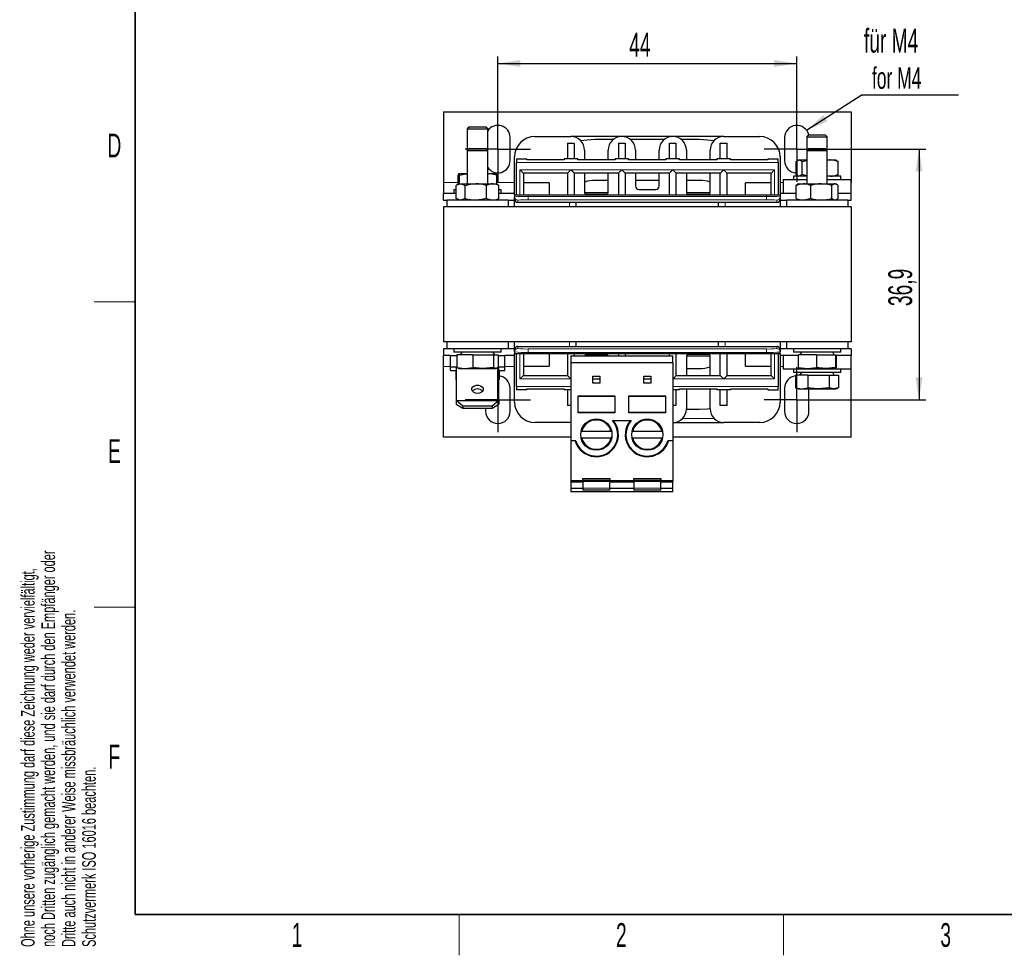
# Model space of a CAD drawing. Header units: millimetres. Extents: x 5 to 418, y 2 to 292.
# Tile 1 of 7: x 9 to 154, y 6 to 144. Entities that reach past the tile are written whole.
import ezdxf

# ---------------------------------------------------------------- set-up
doc = ezdxf.new("R2010")
doc.units = ezdxf.units.MM
doc.layers.add('SLD-0', color=7, linetype='Continuous')
doc.styles.add('SLDTEXTSTYLE0', font='TXT', dxfattribs={"width": 0.605})
doc.dimstyles.new('SLDDIMSTYLE0', dxfattribs={"dimtxt": 3.5, "dimasz": 3.302, "dimexe": 0, "dimexo": 0.0625, "dimgap": 0.875, "dimtad": 1, "dimrnd": 1e-09, "dimzin": 12, "dimdsep": 46, "dimtxsty": 'SLDTEXTSTYLE0', "dimsah": 1, "dimcen": 0.09, "dimadec": 0, "dimazin": 3, "dimtfac": 1, "dimtofl": 0, "dimtmove": 0, "dimatfit": 3, "dimfxl": 1, "dimfrac": 2, "dimtolj": 1, "dimtzin": 12, "dimarcsym": 0})
doc.dimstyles.new('SLDDIMSTYLE3', dxfattribs={"dimtxt": 0.18, "dimasz": 3.302, "dimexe": 0, "dimexo": 0.0625, "dimgap": 0, "dimtad": 0, "dimtih": 1, "dimtoh": 1, "dimdec": 0, "dimrnd": 1e-09, "dimzin": 0, "dimdsep": 46, "dimtxsty": 'Standard', "dimsah": 1, "dimcen": 0.09, "dimadec": 0, "dimazin": 0, "dimtfac": 3.302, "dimtdec": 0, "dimtofl": 0, "dimtmove": 0, "dimatfit": 3, "dimfxl": 1, "dimfrac": 2, "dimtolj": 1, "dimtzin": 0, "dimarcsym": 0})

# ---------------------------------------------------------------- blocks, each defined once
blk = doc.blocks.new('SW_NOTE_0_2')
at = {"layer": 'SLD-0', "color": 0, "char_height": 2, "attachment_point": 1, "rotation": 90, "style": 'SLDTEXTSTYLE0'}
for s, insert in [('noch Dritten zugänglich gemacht werden, und sie darf durch den Empfänger oder', (0.42, 0)), ('Ohne unsere vorherige Zustimmung darf diese Zeichnung weder vervielfältigt,', (-2.58, 0)), ('Dritte auch nicht in anderer Weise missbräuchlich verwendet werden.', (3.42, 0)), ('Schutzvermerk ISO 16016 beachten.', (6.42, 0))]:
    blk.add_mtext(s, dxfattribs=dict(at, insert=insert))
blk = doc.blocks.new('_D_5')
at = {"layer": 'SLD-0'}
for p, q in [((128.23, 124.72), (142.43, 124.72)), ((141.43, 124.72), (141.43, 87.82)), ((128.23, 87.82), (142.43, 87.82))]:
    blk.add_line(p, q, dxfattribs=at)
for points in [[(141.43, 124.72), (140.92, 121.42), (141.93, 121.42)], [(141.43, 87.82), (141.93, 91.12), (140.92, 91.12)]]:
    blk.add_solid(points, dxfattribs=at)
at = {"layer": 'SLD-0', "insert": (136.91, 101.59), "char_height": 3.5, "attachment_point": 1, "rotation": 90, "style": 'SLDTEXTSTYLE0'}
blk.add_mtext('36,9', dxfattribs=at)
blk = doc.blocks.new('_D_6')
at = {"layer": 'SLD-0'}
for p, q in [((79.43, 129.52), (79.43, 138.33)), ((123.43, 129.52), (123.43, 138.33)), ((79.43, 137.33), (123.43, 137.33))]:
    blk.add_line(p, q, dxfattribs=at)
for points in [[(79.43, 137.33), (82.73, 136.82), (82.73, 137.83)], [(123.43, 137.33), (120.12, 137.83), (120.12, 136.82)]]:
    blk.add_solid(points, dxfattribs=at)
at = {"layer": 'SLD-0', "insert": (98.75, 141.84), "char_height": 3.5, "attachment_point": 1, "style": 'SLDTEXTSTYLE0'}
blk.add_mtext('44', dxfattribs=at)
blk = doc.blocks.new('SW_NOTE_0_16')
at = {"layer": 'SLD-0', "color": 0}
blk.add_line((14.32, 0), (0, 0), dxfattribs=at)
at = {"layer": 'SLD-0', "color": 0, "attachment_point": 1, "style": 'SLDTEXTSTYLE0'}
for s, insert, char_height in [('für M4', (0.41, 9.75), 3.5), ('for M4', (1.6, 4.09), 3.175)]:
    blk.add_mtext(s, dxfattribs=dict(at, insert=insert, char_height=char_height))
blk = doc.blocks.new('SW_CENTERMARKSYMBOL_0')
at = {"layer": 'SLD-0', "color": 0}
for p, q in [((0, 3), (0, 4.8)), ((0, 0), (0, 3)), ((-3, 0), (-4.8, 0)), ((0, 0), (-3, 0)), ((0, 0), (0, -3)), ((0, 0), (3, 0)), ((3, 0), (4.8, 0)), ((0, -3), (0, -4.8))]:
    blk.add_line(p, q, dxfattribs=at)
blk = doc.blocks.new('SW_CENTERMARKSYMBOL_1')
at = {"layer": 'SLD-0', "color": 0}
for p, q in [((0, 3), (0, 4.8)), ((0, 0), (0, 3)), ((-3, 0), (-4.8, 0)), ((0, 0), (-3, 0)), ((0, 0), (0, -3)), ((0, 0), (3, 0)), ((3, 0), (4.8, 0)), ((0, -3), (0, -4.8))]:
    blk.add_line(p, q, dxfattribs=at)
blk = doc.blocks.new('SW_CENTERMARKSYMBOL_2')
at = {"layer": 'SLD-0', "color": 0}
for p, q in [((0, 3), (0, 4.8)), ((0, 0), (0, 3)), ((-3, 0), (-4.8, 0)), ((0, 0), (-3, 0)), ((0, 0), (0, -3)), ((0, 0), (3, 0)), ((3, 0), (4.8, 0)), ((0, -3), (0, -4.8))]:
    blk.add_line(p, q, dxfattribs=at)
blk = doc.blocks.new('SW_CENTERMARKSYMBOL_3')
at = {"layer": 'SLD-0', "color": 0}
for p, q in [((0, 3), (0, 4.8)), ((0, 0), (0, 3)), ((-3, 0), (-4.8, 0)), ((0, 0), (-3, 0)), ((0, 0), (0, -3)), ((0, 0), (3, 0)), ((3, 0), (4.8, 0)), ((0, -3), (0, -4.8))]:
    blk.add_line(p, q, dxfattribs=at)

msp = doc.modelspace()

# ---------------------------------------------------------------- linework, layer by layer
at = {"color": 7, "linetype": 'Continuous', "lineweight": 25}
for p, q in [((71.426, 130.218), (71.426, 119.818)), ((71.426, 130.218), (131.426, 130.218)), ((131.426, 130.218), (131.426, 119.818)), ((75.232, 128.018), (74.926, 127.711)), ((74.926, 127.711), (74.926, 124.511)), ((74.926, 127.711), (77.926, 127.711)), ((75.232, 128.018), (77.619, 128.018)), ((77.926, 127.711), (77.619, 128.018)), ((77.926, 124.511), (77.926, 127.711)), ((81.226, 123.018), (81.226, 126.418)), ((84.876, 126.568), (90.176, 126.568)), ((112.676, 126.568), (90.176, 126.568)), ((112.676, 126.568), (117.976, 126.568)), ((121.626, 126.418), (121.626, 123.018)), ((125.232, 126.818), (124.926, 126.511)), ((124.926, 126.511), (124.926, 124.511)), ((124.926, 126.511), (127.926, 126.511)), ((125.232, 126.818), (127.619, 126.818)), ((127.926, 126.511), (127.619, 126.818)), ((127.926, 124.511), (127.926, 126.511)), ((75.232, 124.818), (74.926, 124.511)), ((75.232, 124.818), (77.619, 124.818)), ((77.926, 124.511), (77.619, 124.818)), ((89.676, 125.568), (90.676, 125.568)), ((89.676, 125.568), (89.676, 123.268)), ((90.676, 125.568), (90.676, 123.268)), ((96.412, 126.118), (93.726, 126.118)), ((97.176, 125.568), (98.176, 125.568)), ((97.176, 125.568), (97.176, 123.268)), ((98.176, 125.568), (98.176, 123.268)), ((103.912, 126.118), (98.94, 126.118)), ((104.676, 125.568), (105.676, 125.568)), ((104.676, 123.268), (104.676, 125.568)), ((105.676, 123.268), (105.676, 125.568)), ((109.126, 126.118), (106.44, 126.118)), ((112.176, 125.568), (113.176, 125.568)), ((112.176, 123.268), (112.176, 125.568)), ((113.176, 123.268), (113.176, 125.568)), ((125.232, 124.818), (124.926, 124.511)), ((125.232, 124.818), (125.378, 124.818)), ((125.378, 124.818), (127.619, 124.818)), ((127.926, 124.511), (127.619, 124.818)), ((74.926, 124.511), (74.926, 119.618)), ((74.926, 124.511), (74.996, 124.511)), ((74.996, 124.511), (77.926, 124.511)), ((77.926, 119.618), (77.926, 124.511)), ((81.876, 117.968), (81.876, 123.568)), ((82.176, 123.268), (83.676, 123.268)), ((82.176, 123.268), (82.176, 122.768)), ((83.676, 123.118), (83.676, 123.268)), ((89.176, 123.268), (89.176, 123.118)), ((91.176, 123.268), (89.176, 123.268)), ((91.176, 123.118), (91.176, 123.268)), ((92.176, 124.568), (92.176, 123.118)), ((95.676, 123.118), (95.676, 124.568)), ((96.676, 123.268), (96.676, 123.118)), ((98.676, 123.268), (96.676, 123.268)), ((98.676, 123.118), (98.676, 123.268)), ((99.676, 124.568), (99.676, 123.118)), ((103.176, 123.118), (103.176, 124.568)), ((104.176, 123.268), (104.176, 123.118)), ((106.176, 123.268), (104.176, 123.268)), ((106.176, 123.118), (106.176, 123.268)), ((107.176, 124.568), (107.176, 123.118)), ((110.676, 123.118), (110.676, 124.568)), ((111.676, 123.268), (111.676, 123.118)), ((113.676, 123.268), (111.676, 123.268)), ((113.676, 123.118), (113.676, 123.268)), ((119.176, 123.268), (119.176, 123.118)), ((119.176, 123.268), (120.676, 123.268)), ((120.676, 122.768), (120.676, 123.268)), ((120.976, 123.568), (120.976, 117.968)), ((124.926, 124.511), (124.926, 119.618)), ((124.926, 124.511), (125.108, 124.511)), ((125.108, 124.511), (127.926, 124.511)), ((127.926, 119.618), (127.926, 124.511)), ((82.176, 117.968), (82.176, 122.768)), ((89.176, 123.118), (83.676, 123.118)), ((96.676, 123.118), (91.176, 123.118)), ((104.176, 123.118), (98.676, 123.118)), ((111.676, 123.118), (106.176, 123.118)), ((119.176, 123.118), (113.676, 123.118)), ((120.676, 122.768), (120.676, 117.968)), ((123.347, 120.964), (123.347, 122.872)), ((123.676, 123.118), (123.567, 123.055)), ((123.676, 123.118), (123.78, 123.118)), ((123.78, 123.118), (124.926, 123.118)), ((124.214, 122.872), (124.926, 123.04)), ((124.214, 120.964), (124.214, 122.872)), ((127.926, 123.118), (128.399, 123.118)), ((128.399, 123.118), (129.176, 123.118)), ((129.285, 123.055), (129.176, 123.118)), ((129.281, 123.026), (129.505, 122.872)), ((129.505, 120.964), (129.505, 122.872)), ((73.598, 119.573), (73.598, 120.872)), ((73.676, 121.118), (73.672, 121.116)), ((73.679, 121.118), (74.926, 121.118)), ((73.761, 119.618), (73.761, 120.872)), ((77.921, 121.118), (79.172, 121.118)), ((79.179, 121.116), (79.176, 121.118)), ((79.253, 119.573), (79.253, 120.872)), ((83.176, 121.168), (83.176, 117.968)), ((89.676, 121.168), (83.176, 121.168)), ((89.676, 121.168), (89.676, 117.968)), ((97.176, 121.168), (90.676, 121.168)), ((90.676, 121.168), (90.676, 117.968)), ((92.176, 121.168), (92.176, 118.318)), ((95.676, 118.318), (95.676, 121.168)), ((97.176, 121.168), (97.176, 117.968)), ((98.176, 121.168), (98.176, 117.968)), ((104.676, 121.168), (98.176, 121.168)), ((99.676, 121.168), (99.676, 119.268)), ((103.176, 119.268), (103.176, 121.168)), ((104.676, 117.968), (104.676, 121.168)), ((112.176, 121.168), (105.676, 121.168)), ((105.676, 117.968), (105.676, 121.168)), ((107.176, 121.168), (107.176, 118.318)), ((110.676, 118.318), (110.676, 121.168)), ((112.176, 117.968), (112.176, 121.168)), ((113.176, 117.968), (113.176, 121.168)), ((119.676, 121.168), (113.176, 121.168)), ((119.676, 117.968), (119.676, 121.168)), ((122.926, 120.718), (122.926, 120.218)), ((124.926, 120.718), (122.926, 120.718)), ((123.567, 120.781), (123.676, 120.718)), ((124.926, 120.793), (124.214, 120.964)), ((127.926, 120.775), (128.399, 120.718)), ((129.922, 120.718), (127.926, 120.718)), ((129.176, 120.718), (129.285, 120.781)), ((129.505, 120.964), (129.281, 120.81)), ((129.926, 120.718), (129.922, 120.718)), ((129.926, 120.218), (129.926, 120.718)), ((71.426, 119.818), (71.426, 118.218)), ((73.262, 117.464), (73.262, 119.372)), ((73.676, 119.618), (73.389, 119.453)), ((73.676, 119.618), (73.935, 119.618)), ((73.935, 119.618), (76.19, 119.618)), ((74.608, 117.464), (74.608, 119.372)), ((76.19, 119.618), (78.681, 119.618)), ((77.772, 117.464), (77.772, 119.372)), ((78.681, 119.618), (79.176, 119.618)), ((79.462, 119.453), (79.176, 119.618)), ((79.456, 119.431), (79.59, 119.372)), ((79.59, 117.464), (79.59, 119.372)), ((86.976, 119.768), (83.176, 119.768)), ((86.976, 119.768), (86.976, 117.968)), ((95.676, 120.118), (93.726, 120.118)), ((103.176, 120.118), (99.676, 120.118)), ((109.126, 120.118), (107.176, 120.118)), ((115.876, 117.968), (115.876, 119.768)), ((119.676, 119.768), (115.876, 119.768)), ((121.426, 120.218), (121.426, 118.218)), ((121.426, 120.218), (124.926, 120.218)), ((123.549, 119.512), (123.328, 119.372)), ((123.328, 117.464), (123.328, 119.372)), ((123.676, 119.618), (123.545, 119.543)), ((123.676, 119.618), (124.404, 119.618)), ((124.404, 119.618), (127.03, 119.618)), ((125.481, 117.464), (125.481, 119.372)), ((127.03, 119.618), (129.051, 119.618)), ((127.926, 120.218), (131.426, 120.218)), ((128.578, 117.464), (128.578, 119.372)), ((129.051, 119.618), (129.176, 119.618)), ((129.306, 119.543), (129.176, 119.618)), ((129.524, 117.464), (129.524, 119.372)), ((131.426, 118.218), (131.426, 120.218)), ((71.426, 117.218), (71.426, 118.218)), ((71.426, 118.218), (73.262, 118.218)), ((72.926, 118.718), (72.926, 118.218)), ((73.262, 118.718), (72.926, 118.718)), ((79.59, 117.464), (79.456, 117.404)), ((79.926, 118.718), (79.59, 118.718)), ((79.59, 118.218), (81.876, 118.218)), ((79.926, 118.218), (79.926, 118.718)), ((81.876, 117.968), (81.876, 117.695)), ((81.876, 117.968), (83.876, 117.968)), ((81.876, 117.368), (81.876, 117.695)), ((83.876, 117.968), (118.976, 117.968)), ((92.376, 118.118), (95.476, 118.118)), ((100.176, 118.768), (102.676, 118.768)), ((107.376, 118.118), (110.476, 118.118)), ((118.976, 117.968), (120.976, 117.968)), ((120.976, 118.218), (122.855, 118.218)), ((120.976, 117.968), (120.976, 117.695)), ((120.976, 117.695), (120.976, 117.368)), ((122.855, 118.218), (123.328, 118.218)), ((123.328, 117.464), (123.549, 117.324)), ((129.524, 118.218), (129.997, 118.218)), ((129.997, 118.218), (131.426, 118.218)), ((131.426, 117.218), (131.426, 118.218)), ((71.426, 117.218), (71.926, 117.218)), ((71.426, 116.218), (71.426, 96.318)), ((131.426, 116.218), (71.426, 116.218)), ((71.926, 117.218), (71.926, 116.218)), ((80.926, 117.218), (71.926, 117.218)), ((80.926, 116.218), (71.926, 116.218)), ((73.389, 117.383), (73.676, 117.218)), ((79.176, 117.218), (79.462, 117.383)), ((80.926, 117.218), (80.926, 116.218)), ((80.926, 117.218), (81.876, 117.218)), ((81.876, 116.218), (81.876, 117.368)), ((120.476, 116.868), (82.376, 116.868)), ((90.976, 116.218), (90.976, 116.868)), ((111.876, 116.868), (111.876, 116.218)), ((120.976, 117.368), (120.976, 116.218)), ((120.976, 117.218), (121.926, 117.218)), ((121.926, 117.218), (121.926, 116.218)), ((130.926, 117.218), (121.926, 117.218)), ((130.926, 116.218), (121.926, 116.218)), ((123.545, 117.293), (123.676, 117.218)), ((129.176, 117.218), (129.306, 117.293)), ((130.926, 117.218), (130.926, 116.218)), ((130.926, 117.218), (131.426, 117.218)), ((131.426, 116.218), (131.426, 96.318)), ((131.426, 96.318), (71.426, 96.318)), ((71.926, 96.318), (71.926, 95.318)), ((80.926, 96.318), (71.926, 96.318)), ((80.926, 96.318), (80.926, 95.318)), ((81.876, 95.168), (81.876, 96.318)), ((90.976, 95.668), (90.976, 96.318)), ((111.876, 96.318), (111.876, 95.668)), ((120.976, 96.318), (120.976, 95.168)), ((130.926, 96.318), (121.926, 96.318)), ((121.926, 96.318), (121.926, 95.318)), ((130.926, 96.318), (130.926, 95.318)), ((71.926, 95.318), (71.426, 95.318)), ((71.426, 95.318), (71.426, 94.318)), ((72.426, 94.318), (71.426, 94.318)), ((71.426, 92.718), (71.426, 94.318)), ((80.926, 95.318), (71.926, 95.318)), ((72.426, 92.669), (72.426, 94.318)), ((72.426, 94.318), (73.399, 94.318)), ((72.926, 95.318), (72.926, 94.818)), ((79.926, 94.818), (72.926, 94.818)), ((73.399, 94.418), (73.399, 92.573)), ((75.743, 94.418), (73.399, 94.418)), ((74.126, 94.818), (73.895, 94.418)), ((75.743, 94.418), (75.743, 92.573)), ((75.743, 94.418), (78.77, 94.418)), ((78.957, 94.418), (78.726, 94.818)), ((78.77, 94.418), (78.77, 92.573)), ((78.77, 94.418), (79.453, 94.418)), ((79.453, 94.418), (79.453, 92.573)), ((79.453, 94.318), (80.426, 94.318)), ((79.926, 94.818), (79.926, 95.318)), ((80.426, 92.669), (80.426, 94.318)), ((81.876, 94.318), (80.426, 94.318)), ((81.876, 95.318), (80.926, 95.318)), ((81.876, 94.841), (81.876, 95.168)), ((81.876, 94.841), (81.876, 94.568)), ((83.876, 94.568), (81.876, 94.568)), ((81.876, 87.468), (81.876, 94.568)), ((82.176, 89.768), (82.176, 94.568)), ((82.376, 95.668), (120.476, 95.668)), ((83.176, 94.568), (83.176, 91.368)), ((118.976, 94.568), (83.876, 94.568)), ((86.976, 94.568), (86.976, 92.768)), ((89.676, 94.568), (89.676, 91.368)), ((90.176, 94.268), (105.176, 94.268)), ((90.176, 94.268), (90.176, 93.268)), ((90.676, 94.568), (90.676, 94.268)), ((95.476, 94.418), (92.376, 94.418)), ((97.176, 94.568), (97.176, 94.268)), ((98.176, 94.568), (98.176, 94.268)), ((104.676, 94.268), (104.676, 94.568)), ((105.176, 93.268), (105.176, 94.268)), ((105.676, 91.368), (105.676, 94.568)), ((110.476, 94.418), (107.376, 94.418)), ((112.176, 91.368), (112.176, 94.568)), ((113.176, 91.368), (113.176, 94.568)), ((115.876, 92.768), (115.876, 94.568)), ((120.976, 94.568), (118.976, 94.568)), ((119.676, 91.368), (119.676, 94.568)), ((120.676, 94.568), (120.676, 89.768)), ((121.926, 95.318), (120.976, 95.318)), ((120.976, 95.168), (120.976, 94.841)), ((120.976, 94.568), (120.976, 94.841)), ((120.976, 94.568), (120.976, 87.468)), ((122.855, 94.318), (120.976, 94.318)), ((121.426, 94.318), (121.426, 92.318)), ((130.926, 95.318), (121.926, 95.318)), ((123.637, 94.318), (122.855, 94.318)), ((122.926, 95.318), (122.926, 94.818)), ((129.861, 94.818), (122.926, 94.818)), ((123.637, 94.418), (123.637, 92.573)), ((126.346, 94.418), (123.637, 94.418)), ((124.126, 94.818), (123.895, 94.418)), ((126.346, 94.418), (126.346, 92.573)), ((126.346, 94.418), (129.135, 94.418)), ((128.957, 94.418), (128.726, 94.818)), ((129.135, 94.418), (129.135, 92.573)), ((129.135, 94.418), (129.215, 94.418)), ((129.215, 94.418), (129.215, 92.573)), ((129.997, 94.318), (129.215, 94.318)), ((129.926, 94.818), (129.861, 94.818)), ((129.926, 94.818), (129.926, 95.318)), ((131.426, 94.318), (129.997, 94.318)), ((131.426, 95.318), (130.926, 95.318)), ((131.426, 95.318), (131.426, 94.318)), ((131.426, 92.318), (131.426, 94.318)), ((90.176, 93.268), (90.176, 81.768)), ((105.176, 93.268), (90.176, 93.268)), ((105.176, 93.268), (105.176, 81.768)), ((107.176, 94.218), (107.176, 91.368)), ((110.676, 91.368), (110.676, 94.218)), ((71.426, 82.318), (71.426, 92.718)), ((72.426, 92.669), (73.276, 92.669)), ((72.426, 92.104), (72.426, 92.669)), ((72.426, 92.104), (73.276, 92.104)), ((73.25, 92.104), (73.25, 90.773)), ((73.276, 92.669), (73.276, 87.72)), ((73.399, 92.573), (74.571, 92.418)), ((73.399, 92.573), (73.61, 92.477)), ((73.599, 92.446), (73.676, 92.418)), ((73.676, 92.418), (74.571, 92.418)), ((74.571, 92.418), (75.743, 92.573)), ((74.571, 92.418), (77.257, 92.418)), ((77.257, 92.418), (79.112, 92.418)), ((79.112, 92.418), (78.77, 92.573)), ((79.453, 92.573), (79.112, 92.418)), ((79.112, 92.418), (79.176, 92.418)), ((79.176, 92.418), (79.253, 92.446)), ((79.576, 92.669), (80.426, 92.669)), ((79.576, 87.72), (79.576, 92.669)), ((79.576, 92.104), (80.426, 92.104)), ((79.601, 92.104), (79.601, 90.773)), ((80.426, 92.104), (80.426, 92.669)), ((83.176, 92.768), (86.976, 92.768)), ((83.176, 91.368), (89.676, 91.368)), ((105.676, 91.368), (112.176, 91.368)), ((107.176, 92.418), (109.126, 92.418)), ((113.176, 91.368), (119.676, 91.368)), ((115.876, 92.768), (119.676, 92.768)), ((131.426, 92.318), (121.426, 92.318)), ((122.926, 92.318), (122.926, 91.818)), ((129.926, 91.818), (122.926, 91.818)), ((123.26, 91.418), (123.26, 89.573)), ((125.051, 91.418), (123.26, 91.418)), ((123.637, 92.573), (124.991, 92.418)), ((123.637, 92.573), (123.677, 92.418)), ((123.677, 92.418), (124.991, 92.418)), ((124.126, 91.818), (123.895, 91.418)), ((124.991, 92.418), (126.346, 92.573)), ((124.991, 92.418), (127.74, 92.418)), ((125.051, 91.418), (125.051, 89.573)), ((125.051, 91.418), (128.217, 91.418)), ((127.74, 92.418), (129.175, 92.418)), ((128.217, 91.418), (128.217, 89.573)), ((128.217, 91.418), (129.592, 91.418)), ((128.957, 91.418), (128.726, 91.818)), ((129.175, 92.418), (129.135, 92.573)), ((129.215, 92.573), (129.175, 92.418)), ((129.592, 91.418), (129.592, 89.573)), ((129.926, 91.818), (129.926, 92.318)), ((131.426, 82.318), (131.426, 92.718)), ((73.25, 90.773), (73.276, 90.764)), ((79.576, 90.764), (79.601, 90.773)), ((93.426, 91.268), (94.426, 91.268)), ((93.426, 90.268), (93.426, 91.268)), ((93.426, 90.868), (94.426, 90.868)), ((94.426, 90.268), (93.426, 90.268)), ((94.426, 91.268), (94.426, 90.268)), ((100.926, 91.268), (101.926, 91.268)), ((100.926, 90.268), (100.926, 91.268)), ((100.926, 90.868), (101.926, 90.868)), ((101.926, 90.268), (100.926, 90.268)), ((101.926, 91.268), (101.926, 90.268)), ((81.226, 86.118), (81.226, 89.518)), ((82.176, 89.768), (82.176, 89.268)), ((83.676, 89.268), (82.176, 89.268)), ((83.676, 89.418), (89.176, 89.418)), ((83.676, 89.268), (83.676, 89.418)), ((89.176, 89.418), (89.176, 89.268)), ((90.176, 89.268), (89.176, 89.268)), ((89.676, 89.268), (89.676, 86.968)), ((106.176, 89.268), (105.176, 89.268)), ((105.676, 86.968), (105.676, 89.268)), ((106.176, 89.418), (111.676, 89.418)), ((106.176, 89.268), (106.176, 89.418)), ((107.176, 89.418), (107.176, 86.468)), ((110.676, 86.468), (110.676, 89.418)), ((111.676, 89.418), (111.676, 89.268)), ((113.676, 89.268), (111.676, 89.268)), ((112.176, 86.968), (112.176, 89.268)), ((113.176, 86.968), (113.176, 89.268)), ((113.676, 89.418), (119.176, 89.418)), ((113.676, 89.268), (113.676, 89.418)), ((119.176, 89.418), (119.176, 89.268)), ((119.176, 89.268), (120.676, 89.268)), ((120.676, 89.268), (120.676, 89.768)), ((121.626, 89.518), (121.626, 86.118)), ((123.26, 89.573), (124.155, 89.418)), ((123.26, 89.573), (123.375, 89.547)), ((123.368, 89.53), (123.676, 89.418)), ((123.676, 89.418), (124.155, 89.418)), ((124.155, 89.418), (125.051, 89.573)), ((124.155, 89.418), (126.634, 89.418)), ((125.226, 86.118), (125.226, 89.418)), ((126.634, 89.418), (128.905, 89.418)), ((128.905, 89.418), (128.217, 89.573)), ((129.592, 89.573), (128.905, 89.418)), ((128.905, 89.418), (129.176, 89.418)), ((129.176, 89.418), (129.483, 89.53)), ((73.276, 87.72), (79.576, 87.72)), ((74.276, 86.888), (73.276, 87.72)), ((73.276, 87.72), (73.276, 87.154)), ((73.276, 87.154), (74.276, 86.572)), ((79.576, 87.72), (78.576, 86.888)), ((78.576, 86.572), (79.576, 87.154)), ((79.576, 87.72), (79.576, 87.154)), ((91.226, 88.368), (96.626, 88.368)), ((91.226, 85.863), (91.226, 88.368)), ((96.626, 88.269), (91.226, 88.269)), ((92.776, 88.368), (92.776, 88.269)), ((95.076, 88.368), (95.076, 88.269)), ((96.626, 88.368), (96.626, 85.863)), ((98.726, 88.368), (104.126, 88.368)), ((98.726, 85.863), (98.726, 88.368)), ((104.126, 88.269), (98.726, 88.269)), ((100.276, 88.368), (100.276, 88.269)), ((102.576, 88.368), (102.576, 88.269)), ((104.126, 88.368), (104.126, 85.863)), ((78.576, 86.888), (74.276, 86.888)), ((74.276, 86.888), (74.276, 86.572)), ((74.276, 86.572), (78.576, 86.572)), ((77.626, 86.572), (77.626, 86.118)), ((78.576, 86.888), (78.576, 86.572)), ((90.176, 86.968), (89.676, 86.968)), ((91.226, 85.959), (96.626, 85.959)), ((96.626, 85.863), (91.226, 85.863)), ((98.726, 85.959), (104.126, 85.959)), ((104.126, 85.863), (98.726, 85.863)), ((105.676, 86.968), (105.176, 86.968)), ((107.175, 86.418), (109.126, 86.418)), ((113.176, 86.968), (112.176, 86.968)), ((90.176, 84.468), (84.876, 84.468)), ((93.139, 84.813), (93.096, 84.813)), ((94.713, 84.813), (94.756, 84.813)), ((96.279, 84.768), (99.073, 84.768)), ((100.639, 84.813), (100.596, 84.813)), ((102.213, 84.813), (102.256, 84.813)), ((105.176, 84.468), (112.676, 84.468)), ((117.976, 84.468), (112.676, 84.468)), ((91.681, 83.169), (91.724, 83.168)), ((91.826, 83.168), (96.026, 83.167)), ((99.181, 83.167), (99.224, 83.167)), ((99.326, 83.167), (103.525, 83.169)), ((90.176, 82.318), (71.426, 82.318)), ((90.903, 81.768), (90.176, 81.768)), ((90.176, 81.768), (90.176, 75.918)), ((91.737, 82.168), (91.653, 82.314)), ((91.724, 82.168), (91.699, 82.168)), ((96.025, 82.167), (91.826, 82.168)), ((96.114, 82.167), (96.198, 82.314)), ((99.238, 82.167), (99.153, 82.314)), ((99.224, 82.167), (99.199, 82.167)), ((103.526, 82.169), (99.326, 82.167)), ((103.615, 82.169), (103.698, 82.314)), ((105.176, 81.768), (104.449, 81.768)), ((131.426, 82.318), (105.176, 82.318)), ((105.176, 81.768), (105.176, 75.918)), ((92.462, 80.914), (92.483, 80.877)), ((95.39, 80.914), (95.369, 80.877)), ((99.962, 80.914), (99.983, 80.877)), ((102.89, 80.914), (102.869, 80.877)), ((90.176, 75.918), (90.176, 75.818)), ((90.176, 75.818), (91.926, 75.818)), ((90.176, 75.818), (90.176, 75.66)), ((90.176, 75.66), (90.176, 74.721)), ((91.926, 76.018), (91.926, 76.218)), ((91.926, 76.018), (95.926, 76.018)), ((91.926, 76.018), (91.926, 75.818)), ((91.926, 75.818), (91.926, 75.792)), ((91.926, 75.792), (91.926, 74.782)), ((95.926, 76.218), (95.926, 76.018)), ((95.926, 75.818), (95.926, 76.018)), ((95.926, 75.792), (95.926, 75.818)), ((95.926, 75.818), (99.426, 75.818)), ((95.926, 74.782), (95.926, 75.792)), ((99.426, 76.018), (99.426, 76.218)), ((99.426, 76.018), (103.426, 76.018)), ((99.426, 76.018), (99.426, 75.818)), ((99.426, 75.818), (99.426, 75.792)), ((99.426, 75.792), (99.426, 74.782)), ((103.426, 76.218), (103.426, 76.018)), ((103.426, 75.818), (103.426, 76.018)), ((103.426, 75.792), (103.426, 75.818)), ((103.426, 75.818), (105.176, 75.818)), ((103.426, 74.782), (103.426, 75.792)), ((105.176, 75.918), (105.176, 75.818)), ((105.176, 75.66), (105.176, 75.818)), ((105.176, 74.721), (105.176, 75.66)), ((91.926, 74.721), (90.176, 74.721)), ((90.176, 74.721), (90.176, 74.718)), ((91.926, 74.718), (90.176, 74.718)), ((90.176, 74.718), (90.176, 74.268)), ((105.176, 74.268), (90.176, 74.268)), ((91.926, 74.782), (91.926, 74.518)), ((95.926, 74.518), (91.926, 74.518)), ((95.926, 74.518), (95.926, 74.782)), ((99.426, 74.721), (95.926, 74.721)), ((99.426, 74.718), (95.926, 74.718)), ((99.426, 74.782), (99.426, 74.518)), ((103.426, 74.518), (99.426, 74.518)), ((103.426, 74.518), (103.426, 74.782)), ((105.176, 74.721), (103.426, 74.721)), ((105.176, 74.718), (103.426, 74.718)), ((105.176, 74.718), (105.176, 74.721)), ((105.176, 74.268), (105.176, 74.718))]:
    msp.add_line(p, q, dxfattribs=at)
at = {"color": 7, "linetype": 'Continuous', "lineweight": 18}
for p, q in [((91.915, 125.968), (91.604, 125.968)), ((111.248, 125.968), (110.936, 125.968)), ((82.176, 122.768), (120.676, 122.768)), ((90.176, 121.668), (82.676, 121.668)), ((82.676, 121.668), (82.676, 117.968)), ((97.676, 121.668), (90.176, 121.668)), ((105.176, 121.668), (97.676, 121.668)), ((112.676, 121.668), (105.176, 121.668)), ((120.176, 121.668), (112.676, 121.668)), ((120.176, 117.968), (120.176, 121.668)), ((71.426, 119.818), (73.598, 119.818)), ((79.253, 119.818), (81.876, 119.818)), ((120.976, 119.818), (121.426, 119.818)), ((83.876, 117.75), (83.876, 117.968)), ((118.976, 117.75), (83.876, 117.75)), ((83.876, 117.25), (83.876, 117.75)), ((92.176, 118.318), (95.676, 118.318)), ((107.176, 118.318), (110.676, 118.318)), ((118.976, 117.968), (118.976, 117.75)), ((118.976, 117.75), (118.976, 117.25)), ((82.376, 116.868), (82.376, 117.195)), ((83.876, 117.25), (118.976, 117.25)), ((89.976, 116.868), (89.976, 116.218)), ((112.876, 116.218), (112.876, 116.868)), ((120.476, 117.195), (120.476, 116.868)), ((89.976, 96.318), (89.976, 95.668)), ((112.876, 95.668), (112.876, 96.318)), ((82.376, 95.341), (82.376, 95.668)), ((82.676, 94.568), (82.676, 90.868)), ((83.876, 94.786), (83.876, 95.286)), ((118.976, 95.286), (83.876, 95.286)), ((83.876, 94.786), (118.976, 94.786)), ((83.876, 94.568), (83.876, 94.786)), ((118.976, 94.786), (118.976, 95.286)), ((118.976, 94.786), (118.976, 94.568)), ((120.176, 90.868), (120.176, 94.568)), ((120.476, 95.668), (120.476, 95.341)), ((110.676, 94.218), (107.176, 94.218)), ((72.426, 92.718), (71.426, 92.718)), ((81.876, 92.718), (80.426, 92.718)), ((121.426, 92.718), (120.976, 92.718)), ((82.676, 90.868), (90.176, 90.868)), ((105.176, 90.868), (112.676, 90.868)), ((112.676, 90.868), (120.176, 90.868)), ((90.176, 89.768), (82.176, 89.768)), ((120.676, 89.768), (105.176, 89.768)), ((106.604, 85.068), (111.248, 85.068)), ((90.176, 75.918), (91.926, 75.918)), ((90.176, 75.66), (91.926, 75.66)), ((91.926, 76.218), (95.926, 76.218)), ((91.926, 75.818), (95.926, 75.818)), ((95.926, 75.792), (91.926, 75.792)), ((95.926, 75.918), (99.426, 75.918)), ((95.926, 75.66), (99.426, 75.66)), ((99.426, 76.218), (103.426, 76.218)), ((99.426, 75.818), (103.426, 75.818)), ((103.426, 75.792), (99.426, 75.792)), ((103.426, 75.918), (105.176, 75.918)), ((103.426, 75.66), (105.176, 75.66)), ((95.926, 74.782), (91.926, 74.782)), ((103.426, 74.782), (99.426, 74.782))]:
    msp.add_line(p, q, dxfattribs=at)
at = {"color": 7, "linetype": 'Continuous', "lineweight": 25, "flags": 128}
for points in [[(93.726, 126.118), (92.576, 126.058), (91.649, 125.92)], [(111.202, 125.92), (110.276, 126.058), (109.126, 126.118)], [(123.347, 122.872), (123.428, 122.952), (123.78, 123.118)], [(123.78, 123.118), (123.876, 123.105), (124.214, 122.872)], [(128.399, 123.118), (128.321, 123.117), (127.926, 123.061)], [(129.505, 122.872), (128.963, 123.051), (128.399, 123.118)], [(73.598, 120.872), (73.613, 120.952), (73.679, 121.118)], [(73.679, 121.118), (73.697, 121.105), (73.761, 120.872)], [(73.761, 120.872), (74.453, 121.051), (74.926, 121.095)], [(79.253, 120.872), (78.6, 121.051), (77.921, 121.118)], [(79.172, 121.118), (79.19, 121.105), (79.253, 120.872)], [(83.176, 121.168), (83.168, 121.176), (83.146, 121.198), (83.109, 121.235), (83.059, 121.285), (82.997, 121.347), (82.926, 121.418), (82.847, 121.497), (82.763, 121.581), (82.676, 121.668)], [(89.676, 121.168), (89.683, 121.176), (89.706, 121.198), (89.743, 121.235), (89.793, 121.285), (89.854, 121.347), (89.926, 121.418), (90.005, 121.497), (90.089, 121.581), (90.176, 121.668)], [(90.176, 121.668), (90.263, 121.581), (90.347, 121.497), (90.426, 121.418), (90.497, 121.347), (90.559, 121.285), (90.609, 121.235), (90.646, 121.198), (90.668, 121.176), (90.676, 121.168)], [(97.676, 121.668), (97.589, 121.581), (97.505, 121.497), (97.426, 121.418), (97.354, 121.347), (97.293, 121.285), (97.243, 121.235), (97.206, 121.198), (97.183, 121.176), (97.176, 121.168)], [(97.676, 121.668), (97.773, 121.57), (97.867, 121.477), (97.954, 121.39), (98.029, 121.314), (98.092, 121.252), (98.138, 121.206), (98.166, 121.178), (98.176, 121.168)], [(105.176, 121.668), (105.089, 121.581), (105.005, 121.497), (104.926, 121.418), (104.854, 121.347), (104.793, 121.285), (104.743, 121.235), (104.706, 121.198), (104.683, 121.176), (104.676, 121.168)], [(105.176, 121.668), (105.273, 121.57), (105.367, 121.477), (105.454, 121.39), (105.529, 121.314), (105.592, 121.252), (105.638, 121.206), (105.666, 121.178), (105.676, 121.168)], [(112.676, 121.668), (112.589, 121.581), (112.505, 121.497), (112.426, 121.418), (112.354, 121.347), (112.293, 121.285), (112.243, 121.235), (112.206, 121.198), (112.183, 121.176), (112.176, 121.168)], [(112.676, 121.668), (112.763, 121.581), (112.847, 121.497), (112.926, 121.418), (112.997, 121.347), (113.059, 121.285), (113.109, 121.235), (113.146, 121.198), (113.168, 121.176), (113.176, 121.168)], [(120.176, 121.668), (120.089, 121.581), (120.005, 121.497), (119.926, 121.418), (119.854, 121.347), (119.793, 121.285), (119.743, 121.235), (119.706, 121.198), (119.683, 121.176), (119.676, 121.168)], [(123.569, 120.817), (123.428, 120.884), (123.347, 120.964)], [(124.214, 120.964), (123.876, 120.731), (123.78, 120.718)], [(73.262, 119.372), (73.388, 119.452), (73.935, 119.618)], [(73.935, 119.618), (74.083, 119.605), (74.608, 119.372)], [(74.608, 119.372), (75.383, 119.551), (76.19, 119.618)], [(79.59, 119.372), (79.144, 119.551), (78.681, 119.618)], [(123.328, 119.372), (123.855, 119.551), (124.404, 119.618)], [(128.578, 119.372), (127.82, 119.551), (127.03, 119.618)], [(129.051, 119.618), (128.947, 119.605), (128.578, 119.372)], [(129.524, 119.372), (129.435, 119.452), (129.051, 119.618)], [(73.935, 117.218), (73.388, 117.384), (73.262, 117.464)], [(74.608, 117.464), (74.083, 117.231), (73.935, 117.218)], [(77.772, 117.464), (76.997, 117.285), (76.19, 117.218)], [(77.772, 117.464), (78.217, 117.285), (78.681, 117.218)], [(125.481, 117.464), (124.953, 117.285), (124.404, 117.218)], [(125.481, 117.464), (126.239, 117.285), (127.03, 117.218)], [(128.578, 117.464), (128.947, 117.231), (129.051, 117.218)], [(129.051, 117.218), (129.435, 117.384), (129.524, 117.464)], [(77.257, 92.418), (76.113, 92.509), (75.743, 92.573)], [(78.77, 92.573), (78.724, 92.564), (77.257, 92.418)], [(82.676, 90.868), (82.773, 90.965), (82.867, 91.059), (82.954, 91.146), (83.029, 91.221), (83.092, 91.284), (83.138, 91.33), (83.166, 91.358), (83.176, 91.368)], [(90.176, 90.868), (90.078, 90.965), (89.984, 91.059), (89.898, 91.146), (89.822, 91.221), (89.76, 91.284), (89.714, 91.33), (89.685, 91.358), (89.676, 91.368)], [(105.176, 90.868), (105.273, 90.965), (105.367, 91.059), (105.454, 91.146), (105.529, 91.221), (105.592, 91.284), (105.638, 91.33), (105.666, 91.358), (105.676, 91.368)], [(112.676, 90.868), (112.578, 90.965), (112.484, 91.059), (112.398, 91.146), (112.322, 91.221), (112.26, 91.284), (112.214, 91.33), (112.185, 91.358), (112.176, 91.368)], [(113.176, 91.368), (113.166, 91.358), (113.138, 91.33), (113.092, 91.284), (113.029, 91.221), (112.954, 91.146), (112.867, 91.059), (112.773, 90.965), (112.676, 90.868)], [(119.676, 91.368), (119.685, 91.358), (119.714, 91.33), (119.76, 91.284), (119.822, 91.221), (119.898, 91.146), (119.984, 91.059), (120.078, 90.965), (120.176, 90.868)], [(127.74, 92.418), (126.686, 92.509), (126.346, 92.573)], [(129.135, 92.573), (129.092, 92.564), (127.74, 92.418)], [(76.426, 88.745), (76.119, 88.786), (75.853, 88.902), (75.665, 89.078), (75.579, 89.291), (75.608, 89.51), (75.747, 89.708), (75.978, 89.857), (76.27, 89.937), (76.582, 89.937), (76.873, 89.857), (77.104, 89.708), (77.243, 89.51), (77.272, 89.291), (77.187, 89.078), (76.998, 88.902), (76.733, 88.786), (76.426, 88.745)], [(126.634, 89.418), (125.438, 89.509), (125.051, 89.573)], [(128.217, 89.573), (128.169, 89.564), (126.634, 89.418)], [(109.126, 86.418), (110.276, 86.478), (110.676, 86.528)], [(91.724, 83.168), (91.732, 83.168), (91.751, 83.168), (91.778, 83.168), (91.81, 83.168), (91.826, 83.168)], [(96.026, 83.167), (96.06, 83.167), (96.091, 83.167), (96.114, 83.167), (96.126, 83.167), (96.128, 83.167)], [(99.224, 83.167), (99.232, 83.167), (99.251, 83.167), (99.277, 83.167), (99.31, 83.167), (99.326, 83.167)], [(103.525, 83.169), (103.56, 83.169), (103.591, 83.169), (103.614, 83.169), (103.626, 83.169), (103.627, 83.169)], [(91.826, 82.168), (91.791, 82.168), (91.761, 82.168), (91.738, 82.168), (91.725, 82.168), (91.724, 82.168)], [(96.128, 82.167), (96.119, 82.167), (96.101, 82.167), (96.074, 82.167), (96.041, 82.167), (96.025, 82.167)], [(99.326, 82.167), (99.292, 82.167), (99.261, 82.167), (99.238, 82.167), (99.226, 82.167), (99.224, 82.167)], [(103.628, 82.169), (103.619, 82.169), (103.601, 82.169), (103.574, 82.169), (103.542, 82.169), (103.526, 82.169)]]:
    msp.add_lwpolyline(points, dxfattribs=at)
at = {"color": 7, "linetype": 'Continuous', "lineweight": 25}
for centre in [(93.926, 82.668), (101.426, 82.668)]:
    msp.add_circle(centre, 2.3, dxfattribs=at)
for centre, radius, start, end in [((79.426, 126.418), 1.8, 0, 146.44269), ((123.426, 126.418), 1.8, 11.45956, 180), ((84.876, 123.568), 3, 90, 180), ((90.176, 124.568), 2, 0, 90), ((97.676, 124.568), 2, 0, 180), ((105.176, 124.568), 2, 0, 180), ((112.676, 124.568), 2, 90, 180), ((117.976, 123.568), 3, 0, 90), ((79.426, 123.018), 1.8, 213.55731, 0), ((123.426, 123.018), 1.8, 180, 267.47998), ((128.366, 123.479), 2.761, 270.6854, 294.36078), ((76.153, 114.16), 5.458, 72.74091, 89.60733), ((78.713, 117.694), 1.924, 90.96649, 119.28443), ((93.726, 115.118), 5, 90, 108.05923), ((100.176, 119.268), 0.5, 180, 270), ((102.676, 119.268), 0.5, 270, 0), ((109.126, 115.118), 5, 71.94077, 90), ((124.371, 116.993), 2.625, 65.00813, 89.28263), ((127.067, 114.377), 5.241, 90.40475, 107.61582), ((76.228, 122.676), 5.458, 252.74082, 269.60735), ((78.648, 119.142), 1.924, 270.96639, 299.28464), ((92.376, 118.318), 0.2, 180, 270), ((95.476, 118.318), 0.2, 270, 0), ((107.376, 118.318), 0.2, 180, 270), ((110.476, 118.318), 0.2, 270, 0), ((124.437, 119.843), 2.625, 245.00805, 269.28266), ((126.992, 122.458), 5.241, 270.40472, 287.61592), ((82.376, 117.368), 0.5, 180, 270), ((120.476, 117.368), 0.5, 270, 0), ((82.376, 95.168), 0.5, 90, 180), ((92.376, 94.218), 0.2, 90, 165.52249), ((95.476, 94.218), 0.2, 14.47751, 90), ((107.376, 94.218), 0.2, 90, 180), ((110.476, 94.218), 0.2, 0, 90), ((120.476, 95.168), 0.5, 360, 90), ((109.126, 97.418), 5, 270, 288.05923), ((79.426, 89.518), 1.8, 0, 84.40712), ((123.426, 89.518), 1.8, 95.30072, 180), ((76.426, 88.395), 1.005, 41.70165, 138.29835), ((84.876, 87.468), 3, 180, 270), ((117.976, 87.468), 3, 270, 0), ((79.426, 86.118), 1.8, 180, 0), ((105.176, 86.468), 2, 270, 0), ((112.676, 86.468), 2, 180, 270), ((123.426, 86.118), 1.8, 180, 0), ((93.926, 82.668), 3.25, 196.07665, 40.25224), ((93.926, 82.668), 3.154, 196.5799, 41.7454), ((93.926, 82.668), 2.258, 12.77852, 167.19171), ((101.426, 82.668), 3.25, 139.74776, 343.92335), ((101.426, 82.668), 3.154, 138.2546, 343.4201), ((101.426, 82.668), 2.258, 12.82201, 167.2352)]:
    msp.add_arc(centre, radius, start, end, dxfattribs=at)
at = {"color": 7, "linetype": 'Continuous', "lineweight": 18}
for centre, radius, start, end in [((83.349, 100.54), 17.218, 88.24566, 94.90744), ((82.376, 117.695), 0.5, 180.01906, 270.01938), ((119.503, 100.54), 17.218, 85.09261, 91.75429), ((120.476, 117.695), 0.5, 269.98062, 359.98094), ((83.501, 106.99), 10.267, 87.90967, 96.29364), ((119.35, 106.99), 10.267, 83.70636, 92.09033), ((82.376, 94.841), 0.5, 89.98062, 179.98094), ((83.349, 111.996), 17.218, 265.09261, 271.75429), ((83.501, 105.546), 10.267, 263.70636, 272.09033), ((119.35, 105.546), 10.267, 267.90967, 276.29364), ((119.503, 111.995), 17.218, 268.24566, 274.90744), ((120.476, 94.841), 0.5, 0.01906, 90.01938), ((93.926, 82.668), 2.158, 13.37974, 166.59047), ((101.426, 82.668), 2.158, 13.42325, 166.63399), ((93.926, 82.668), 2.258, 192.77852, 347.19171), ((93.926, 82.668), 2.158, 193.37974, 346.59047), ((101.426, 82.668), 2.258, 192.82201, 347.2352), ((101.426, 82.668), 2.158, 193.42325, 346.63399)]:
    msp.add_arc(centre, radius, start, end, dxfattribs=at)
at = {"color": 7, "linetype": 'Continuous', "lineweight": 25}
for centre, major_axis, start_param, end_param in [((93.926, 82.45), (0, 2.492), 5.9604593, 6.6059113), ((101.426, 82.45), (0, 2.492), 5.9604593, 6.6059113), ((94.115, 82.777), (2.158, 1.246), 2.8637236, 3.4643187), ((93.737, 82.777), (2.158, -1.246), 5.9604593, 6.560574), ((101.615, 82.777), (2.158, 1.246), 2.8644253, 3.4643187), ((101.237, 82.777), (2.158, -1.246), 5.9604593, 6.5612757)]:
    msp.add_ellipse(centre, major_axis=major_axis, ratio=0.9961655, start_param=start_param, end_param=end_param, dxfattribs=at)
at = {"layer": 'SLD-0', "lineweight": 35}
for p, q in [((26, 282.5), (26, 12)), ((26, 12), (408, 12))]:
    msp.add_line(p, q, dxfattribs=at)
at = {"layer": 'SLD-0', "lineweight": 18}
for p, q in [((20, 102.25), (26, 102.25)), ((20, 57.25), (26, 57.25)), ((73.75, 6), (73.75, 12)), ((121.5, 6), (121.5, 12))]:
    msp.add_line(p, q, dxfattribs=at)

# ---------------------------------------------------------------- block references
at = {"layer": 'SLD-0'}
for name, p in [('SW_NOTE_0_16', (132.901, 132.682)), ('SW_CENTERMARKSYMBOL_0', (79.426, 124.718)), ('SW_CENTERMARKSYMBOL_1', (123.426, 124.718)), ('SW_NOTE_0_2', (11.808, 7.238)), ('SW_CENTERMARKSYMBOL_2', (79.426, 87.818)), ('SW_CENTERMARKSYMBOL_3', (123.426, 87.818))]:
    msp.add_blockref(name, p, dxfattribs=at)

# ---------------------------------------------------------------- texts
at = {"layer": 'SLD-0', "char_height": 3.5, "attachment_point": 2, "style": 'SLDTEXTSTYLE0'}
for s, insert in [('D', (22.96, 127.001)), ('E', (22.982, 82.001)), ('F', (22.954, 37.001)), ('1', (49.853, 10.743)), ('2', (97.603, 10.743)), ('3', (145.353, 10.743))]:
    msp.add_mtext(s, dxfattribs=dict(at, insert=insert))

# ---------------------------------------------------------------- dimensions: what is measured, and where the dimension line sits
at = {"layer": 'SLD-0'}
dim = msp.add_linear_dim(base=(123.426, 137.325), p1=(79.426, 129.518), p2=(123.426, 129.518), dimstyle='SLDDIMSTYLE0', dxfattribs=at)
dim.commit()
dim.dimension.update_dxf_attribs({"geometry": '_D_6', "text_midpoint": (101.426, 137.325), "dimtype": 160})
dim = msp.add_linear_dim(base=(141.426, 87.818), p1=(128.226, 124.718), p2=(128.226, 87.818), angle=90, dimstyle='SLDDIMSTYLE0', dxfattribs=at)
dim.commit()
dim.dimension.update_dxf_attribs({"geometry": '_D_5', "text_midpoint": (141.426, 106.268), "dimtype": 160})

# ---------------------------------------------------------------- leaders
msp.add_leader([(124.875, 127.485), (132.901, 132.682)], dimstyle='SLDDIMSTYLE3', dxfattribs=at)

doc.saveas('drawing.dxf')
